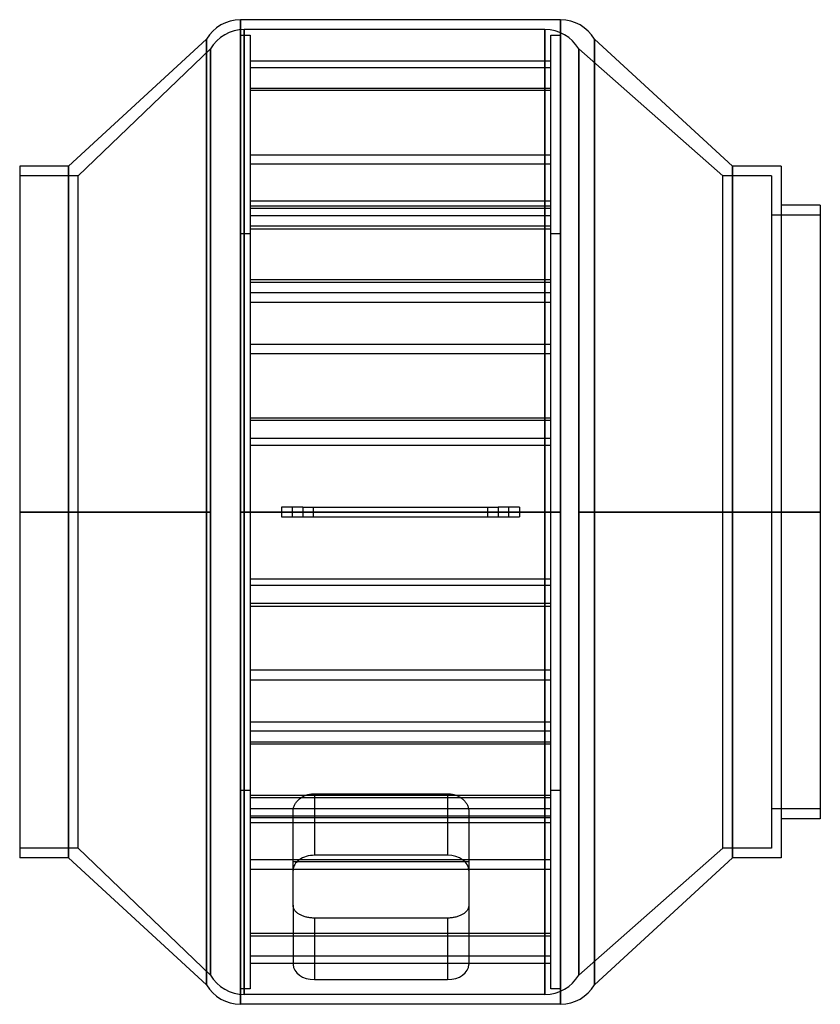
# Model space of a CAD drawing. Header units: millimetres. Extents: x -205 to 205, y -252 to 252.
import ezdxf

# ---------------------------------------------------------------- set-up
doc = ezdxf.new("R2010")
doc.units = ezdxf.units.MM
doc.layers.add('MAIN-1', color=7, linetype='Continuous')
doc.layers.add('MAIN-2', color=7, linetype='Continuous')

msp = doc.modelspace()

# ---------------------------------------------------------------- linework, layer by layer
at = {"layer": 'MAIN-1'}
for p, q in [((-92, 252), (-92, 0)), ((72, 252), (-92, 252)), ((72, 252), (72, 0)), ((-109.32, 242), (-180, 177)), ((-109.32, 242), (-109.32, 0)), ((89.32, 242), (89.32, 0)), ((160, 177), (89.32, 242)), ((-205, 177), (-205, 0)), ((-180, 177), (-205, 177)), ((-180, 177), (-180, 0)), ((160, 177), (160, 0)), ((185, 177), (160, 177)), ((185, 177), (185, 0)), ((205, 157), (185, 157)), ((205, 157), (205, 0)), ((-205, 0), (-180, 0)), ((-205, 0), (-205, -177)), ((-180, 0), (-109.32, 0)), ((-180, 0), (-180, -177)), ((-109.32, 0), (-109.32, -242)), ((-92, 0), (-92, -252)), ((-92, 0), (-71, 0)), ((-60, 2.5), (-71, 2.5)), ((-71, 2.5), (-71, -2.5)), ((-60, 2.5), (40, 2.5)), ((-60, 2.5), (-60, -2.5)), ((51, 2.5), (40, 2.5)), ((40, 2.5), (40, -2.5)), ((51, 2.5), (51, -2.5)), ((51, 0), (72, 0)), ((72, 0), (72, -252)), ((89.32, 0), (160, 0)), ((89.32, 0), (89.32, -242)), ((160, 0), (185, 0)), ((160, 0), (160, -177)), ((185, 0), (205, 0)), ((185, 0), (185, -177)), ((205, 0), (205, -157)), ((-71, -2.5), (-60, -2.5)), ((-60, -2.5), (40, -2.5)), ((40, -2.5), (51, -2.5)), ((205, -157), (185, -157)), ((-180, -177), (-205, -177)), ((-180, -177), (-109.32, -242)), ((89.32, -242), (160, -177)), ((185, -177), (160, -177)), ((72, -252), (-92, -252))]:
    msp.add_line(p, q, dxfattribs=at)
for centre, start, end in [((-92, 232), 90, 150), ((72, 232), 30, 90), ((-92, -232), 210, 270), ((72, -232), 270, 330)]:
    msp.add_arc(centre, 20, start, end, dxfattribs=at)
at = {"layer": 'MAIN-2'}
for p, q in [((-92, 0), (-92, 252)), ((72, 0), (72, 252)), ((-90, 247), (-90, 0)), ((-90, 0), (-90, 247)), ((64, 247), (-90, 247)), ((64, 247), (64, 0)), ((64, 0), (64, 247)), ((-109.32, 0), (-109.32, 242)), ((-92, 244), (-87, 244)), ((-92, -244), (-92, 244)), ((-87, 244), (-87, -244)), ((67, -244), (67, 244)), ((67, 244), (72, 244)), ((72, 244), (72, -244)), ((89.32, 0), (89.32, 242)), ((-107.32, 237), (-175, 172)), ((-107.32, 237), (-107.32, 0)), ((-107.32, 0), (-107.32, 237)), ((81.32, 237), (81.32, 0)), ((81.32, 0), (81.32, 237)), ((155, 172), (81.32, 237)), ((-87, 230.89), (67, 230.89)), ((67, 227.35), (-87, 227.35)), ((-87, 217.03), (67, 217.03)), ((67, 215.74), (-87, 215.74)), ((-87, 182.88), (67, 182.88)), ((-180, 0), (-180, 177)), ((67, 178.05), (-87, 178.05)), ((160, 0), (160, 177)), ((-175, 172), (-205, 172)), ((-175, 0), (-175, 172)), ((155, 0), (155, 172)), ((180, 172), (155, 172)), ((180, 172), (180, 0)), ((67, 159.05), (-87, 159.05)), ((67, 156.58), (-87, 156.58)), ((-87, 155.51), (67, 155.51)), ((-87, 151.75), (67, 151.75)), ((205, 152), (180, 152)), ((67, 146.32), (-87, 146.32)), ((-87, 142.4), (-92, 142.4)), ((-87, 145.02), (67, 145.02)), ((72, 142.4), (67, 142.4)), ((67, 118.89), (-87, 118.89)), ((-87, 117.6), (67, 117.6)), ((67, 112.16), (-87, 112.16)), ((-87, 107.33), (67, 107.33)), ((-87, 85.87), (67, 85.87)), ((67, 81.04), (-87, 81.04)), ((-87, 48.18), (67, 48.18)), ((67, 46.88), (-87, 46.88)), ((67, 37.69), (-87, 37.69)), ((-87, 34.15), (67, 34.15)), ((-87, 34.15), (67, 34.15)), ((-175, 0), (-205, 0)), ((-175, -172), (-175, 0)), ((-107.32, 0), (-175, 0)), ((-107.32, 0), (-107.32, -237)), ((-90, 0), (-90, -247)), ((-10, 0), (-90, 0)), ((-71, 2.5), (-71, 2.5)), ((-71, 2.5), (-71, 2.5)), ((-65.5, 2.5), (-65.5, -2.5)), ((-65.5, 2.5), (-65.5, -2.5)), ((-60, 2.5), (-60, -2.5)), ((-54.5, -2.5), (-54.5, 2.5)), ((-54.5, -2.5), (-54.5, 2.5)), ((-10, 0), (-10, 0)), ((-10, 0), (-10, 0)), ((64, 0), (-10, 0)), ((-10, 0), (-10, 0)), ((-10, 0), (-10, 0)), ((-10, 0), (-10, 0)), ((-10, 0), (-10, 0)), ((-10, 0), (-10, 0)), ((-10, 0), (-10, 0)), ((-10, 0), (-10, 0)), ((-10, 0), (-10, 0)), ((-10, 0), (-10, 0)), ((-10, 0), (-10, 0)), ((-10, 0), (-10, 0)), ((-10, 0), (-10, 0)), ((-10, 0), (-10, 0)), ((-10, 0), (-10, 0)), ((-10, 0), (-10, 0)), ((-10, 0), (-10, 0)), ((34.5, 2.5), (34.5, -2.5)), ((34.5, 2.5), (34.5, -2.5)), ((40, 2.5), (40, -2.5)), ((45.5, -2.5), (45.5, 2.5)), ((45.5, -2.5), (45.5, 2.5)), ((51, 2.5), (51, 2.5)), ((51, 2.5), (51, 2.5)), ((64, 0), (64, -247)), ((81.32, 0), (81.32, -237)), ((155, 0), (81.32, 0)), ((155, -172), (155, 0)), ((180, 0), (155, 0)), ((205, 0), (180, 0)), ((180, 0), (180, -172)), ((-180, 0), (-205, 0)), ((-205, 0), (-175, 0)), ((-180, -177), (-180, 0)), ((-109.32, 0), (-180, 0)), ((-175, 0), (-107.32, 0)), ((-109.32, -242), (-109.32, 0)), ((-107.32, -237), (-107.32, 0)), ((-92, -252), (-92, 0)), ((-71, 0), (-92, 0)), ((-90, 0), (-10, 0)), ((-90, -247), (-90, 0)), ((-71, -2.5), (-71, -2.5)), ((-71, -2.5), (-71, -2.5)), ((-10, 0), (-10, 0)), ((-10, 0), (-10, 0)), ((-10, 0), (-10, 0)), ((-10, 0), (-10, 0)), ((-10, 0), (-10, 0)), ((-10, 0), (-10, 0)), ((-10, 0), (-10, 0)), ((-10, 0), (-10, 0)), ((-10, 0), (-10, 0)), ((-10, 0), (-10, 0)), ((-10, 0), (-10, 0)), ((-10, 0), (-10, 0)), ((-10, 0), (-10, 0)), ((-10, 0), (-10, 0)), ((-10, 0), (-10, 0)), ((-10, 0), (-10, 0)), ((-10, 0), (-10, 0)), ((-10, 0), (64, 0)), ((-10, 0), (-10, 0)), ((-10, 0), (-10, 0)), ((72, 0), (51, 0)), ((51, -2.5), (51, -2.5)), ((51, -2.5), (51, -2.5)), ((64, -247), (64, 0)), ((72, -252), (72, 0)), ((81.32, 0), (155, 0)), ((81.32, -237), (81.32, 0)), ((89.32, -242), (89.32, 0)), ((160, 0), (89.32, 0)), ((155, 0), (180, 0)), ((160, -177), (160, 0)), ((185, 0), (160, 0)), ((180, 0), (205, 0)), ((205, 0), (185, 0)), ((-87, -34.15), (67, -34.15)), ((-87, -34.15), (67, -34.15)), ((67, -37.69), (-87, -37.69)), ((67, -37.69), (-87, -37.69)), ((67, -46.88), (-87, -46.88)), ((-87, -48.18), (67, -48.18)), ((67, -81.04), (-87, -81.04)), ((-87, -85.87), (67, -85.87)), ((-87, -107.33), (67, -107.33)), ((67, -112.16), (-87, -112.16)), ((-87, -117.6), (67, -117.6)), ((67, -118.89), (-87, -118.89)), ((-92, -142.4), (-87, -142.4)), ((-87, -145.02), (67, -145.02)), ((-60.9, -146.25), (-60.51, -146)), ((-60.51, -146), (-60.11, -145.77)), ((-60.11, -145.77), (-59.69, -145.54)), ((-59.69, -145.54), (-59.25, -145.34)), ((-59.25, -145.34), (-58.8, -145.15)), ((-58.8, -145.15), (-58.34, -144.97)), ((-58.34, -144.97), (-57.88, -144.81)), ((-57.88, -144.81), (-57.4, -144.68)), ((-57.4, -144.68), (-56.92, -144.55)), ((-56.92, -144.55), (-56.43, -144.45)), ((-56.43, -144.45), (-55.94, -144.37)), ((-55.94, -144.37), (-55.45, -144.31)), ((-55.45, -144.31), (-54.96, -144.26)), ((-54.96, -144.26), (-54.48, -144.23)), ((-54.48, -144.23), (-54, -144.23)), ((-54, -144.23), (14, -144.23)), ((-54, -144.23), (-54, -175.72)), ((14, -144.23), (14.48, -144.23)), ((14, -144.23), (14, -175.72)), ((14.48, -144.23), (14.96, -144.26)), ((14.96, -144.26), (15.45, -144.31)), ((15.45, -144.31), (15.94, -144.37)), ((15.94, -144.37), (16.43, -144.45)), ((16.43, -144.45), (16.92, -144.55)), ((16.92, -144.55), (17.4, -144.68)), ((17.4, -144.68), (17.88, -144.81)), ((17.88, -144.81), (18.34, -144.97)), ((18.34, -144.97), (18.8, -145.15)), ((18.8, -145.15), (19.25, -145.34)), ((19.25, -145.34), (19.69, -145.54)), ((19.69, -145.54), (20.11, -145.77)), ((20.11, -145.77), (20.51, -146)), ((20.51, -146), (20.9, -146.25)), ((67, -142.4), (72, -142.4)), ((67, -146.32), (-87, -146.32)), ((-64.73, -151.29), (-64.61, -150.9)), ((-64.61, -150.9), (-64.47, -150.51)), ((-64.47, -150.51), (-64.31, -150.12)), ((-64.31, -150.12), (-64.12, -149.75)), ((-64.12, -149.75), (-63.91, -149.37)), ((-63.91, -149.37), (-63.69, -149.01)), ((-63.69, -149.01), (-63.44, -148.65)), ((-63.44, -148.65), (-63.18, -148.31)), ((-63.18, -148.31), (-62.89, -147.98)), ((-62.89, -147.98), (-62.6, -147.65)), ((-62.6, -147.65), (-62.28, -147.35)), ((-62.28, -147.35), (-61.96, -147.06)), ((-61.96, -147.06), (-61.63, -146.78)), ((-61.63, -146.78), (-61.27, -146.51)), ((-61.27, -146.51), (-60.9, -146.25)), ((20.9, -146.25), (21.27, -146.51)), ((21.27, -146.51), (21.63, -146.78)), ((21.63, -146.78), (21.96, -147.06)), ((21.96, -147.06), (22.28, -147.35)), ((22.28, -147.35), (22.6, -147.65)), ((22.6, -147.65), (22.89, -147.98)), ((22.89, -147.98), (23.18, -148.31)), ((23.18, -148.31), (23.44, -148.65)), ((23.44, -148.65), (23.69, -149.01)), ((23.69, -149.01), (23.91, -149.37)), ((23.91, -149.37), (24.12, -149.75)), ((24.12, -149.75), (24.31, -150.12)), ((24.31, -150.12), (24.47, -150.51)), ((24.47, -150.51), (24.61, -150.9)), ((24.61, -150.9), (24.73, -151.29)), ((-87, -151.75), (67, -151.75)), ((-87, -155.51), (67, -155.51)), ((-65, -153.23), (-64.99, -152.85)), ((-65, -178.9), (-65, -153.23)), ((-64.99, -152.85), (-64.96, -152.46)), ((-64.96, -152.46), (-64.91, -152.07)), ((-64.91, -152.07), (-64.83, -151.68)), ((-64.83, -151.68), (-64.73, -151.29)), ((24.73, -151.29), (24.83, -151.68)), ((24.83, -151.68), (24.91, -152.07)), ((24.91, -152.07), (24.96, -152.46)), ((24.96, -152.46), (24.99, -152.85)), ((24.99, -152.85), (25, -153.23)), ((25, -153.23), (25, -178.9)), ((205, -152), (180, -152)), ((67, -156.58), (-87, -156.58)), ((67, -159.05), (-87, -159.05)), ((-175, -172), (-205, -172)), ((-175, -172), (-107.32, -237)), ((14, -175.72), (-54, -175.72)), ((81.32, -237), (155, -172)), ((180, -172), (155, -172)), ((67, -178.05), (-87, -178.05)), ((-65, -178.9), (25, -178.9)), ((-65, -201.32), (-65, -178.9)), ((25, -178.9), (25, -201.32)), ((-87, -182.88), (67, -182.88)), ((-64.99, -201.61), (-65, -201.32)), ((-65, -201.32), (-65, -231.58)), ((25, -201.32), (24.99, -201.61)), ((25, -201.32), (25, -231.58)), ((-64.96, -201.9), (-64.99, -201.61)), ((-64.91, -202.19), (-64.96, -201.9)), ((-64.83, -202.49), (-64.91, -202.19)), ((-64.73, -202.78), (-64.83, -202.49)), ((-64.61, -203.07), (-64.73, -202.78)), ((-64.47, -203.36), (-64.61, -203.07)), ((-64.31, -203.65), (-64.47, -203.36)), ((-64.12, -203.92), (-64.31, -203.65)), ((-63.91, -204.2), (-64.12, -203.92)), ((-63.69, -204.46), (-63.91, -204.2)), ((-63.44, -204.72), (-63.69, -204.46)), ((-63.18, -204.97), (-63.44, -204.72)), ((-62.89, -205.21), (-63.18, -204.97)), ((-62.6, -205.44), (-62.89, -205.21)), ((-62.28, -205.66), (-62.6, -205.44)), ((-61.96, -205.87), (-62.28, -205.66)), ((-61.63, -206.07), (-61.96, -205.87)), ((-61.27, -206.26), (-61.63, -206.07)), ((-60.9, -206.45), (-61.27, -206.26)), ((-60.51, -206.62), (-60.9, -206.45)), ((-60.11, -206.79), (-60.51, -206.62)), ((20.51, -206.62), (20.11, -206.79)), ((20.9, -206.45), (20.51, -206.62)), ((21.27, -206.26), (20.9, -206.45)), ((21.63, -206.07), (21.27, -206.26)), ((21.96, -205.87), (21.63, -206.07)), ((22.28, -205.66), (21.96, -205.87)), ((22.6, -205.44), (22.28, -205.66)), ((22.89, -205.21), (22.6, -205.44)), ((23.18, -204.97), (22.89, -205.21)), ((23.44, -204.72), (23.18, -204.97)), ((23.69, -204.46), (23.44, -204.72)), ((23.91, -204.2), (23.69, -204.46)), ((24.12, -203.92), (23.91, -204.2)), ((24.31, -203.65), (24.12, -203.92)), ((24.47, -203.36), (24.31, -203.65)), ((24.61, -203.07), (24.47, -203.36)), ((24.73, -202.78), (24.61, -203.07)), ((24.83, -202.49), (24.73, -202.78)), ((24.91, -202.19), (24.83, -202.49)), ((24.96, -201.9), (24.91, -202.19)), ((24.99, -201.61), (24.96, -201.9)), ((-59.69, -206.94), (-60.11, -206.79)), ((-59.25, -207.09), (-59.69, -206.94)), ((-58.8, -207.22), (-59.25, -207.09)), ((-58.34, -207.35), (-58.8, -207.22)), ((-57.88, -207.46), (-58.34, -207.35)), ((-57.4, -207.55), (-57.88, -207.46)), ((-56.92, -207.64), (-57.4, -207.55)), ((-56.43, -207.71), (-56.92, -207.64)), ((-55.94, -207.76), (-56.43, -207.71)), ((-55.45, -207.81), (-55.94, -207.76)), ((-54.96, -207.84), (-55.45, -207.81)), ((-54.48, -207.86), (-54.96, -207.84)), ((-54, -207.87), (-54.48, -207.86)), ((14, -207.87), (-54, -207.87)), ((-54, -207.87), (-54, -239.36)), ((14.48, -207.86), (14, -207.87)), ((14, -207.87), (14, -239.36)), ((14.96, -207.84), (14.48, -207.86)), ((15.45, -207.81), (14.96, -207.84)), ((15.94, -207.76), (15.45, -207.81)), ((16.43, -207.71), (15.94, -207.76)), ((16.92, -207.64), (16.43, -207.71)), ((17.4, -207.55), (16.92, -207.64)), ((17.88, -207.46), (17.4, -207.55)), ((18.34, -207.35), (17.88, -207.46)), ((18.8, -207.22), (18.34, -207.35)), ((19.25, -207.09), (18.8, -207.22)), ((19.69, -206.94), (19.25, -207.09)), ((20.11, -206.79), (19.69, -206.94)), ((67, -215.74), (-87, -215.74)), ((-87, -217.03), (67, -217.03)), ((67, -227.35), (-87, -227.35)), ((-87, -230.89), (67, -230.89)), ((-54, -239.36), (14, -239.36)), ((-87, -244), (-92, -244)), ((72, -244), (67, -244)), ((64, -247), (-90, -247))]:
    msp.add_line(p, q, dxfattribs=at)
for centre, start, end in [((-90, 227), 90, 150), ((64, 227), 30, 90), ((-90, -227), 210, 270), ((64, -227), 270, 330)]:
    msp.add_arc(centre, 20, start, end, dxfattribs=at)
for centre, start_param, end_param in [((-54, -183.49), 1.570796, 3.141593), ((14, -183.49), 0, 1.570796), ((-54, -231.58), 3.141593, 4.712389), ((14, -231.58), -1.570796, 0)]:
    msp.add_ellipse(centre, major_axis=(11, 0), ratio=0.707107, start_param=start_param, end_param=end_param, dxfattribs=at)

doc.saveas('drawing.dxf')
